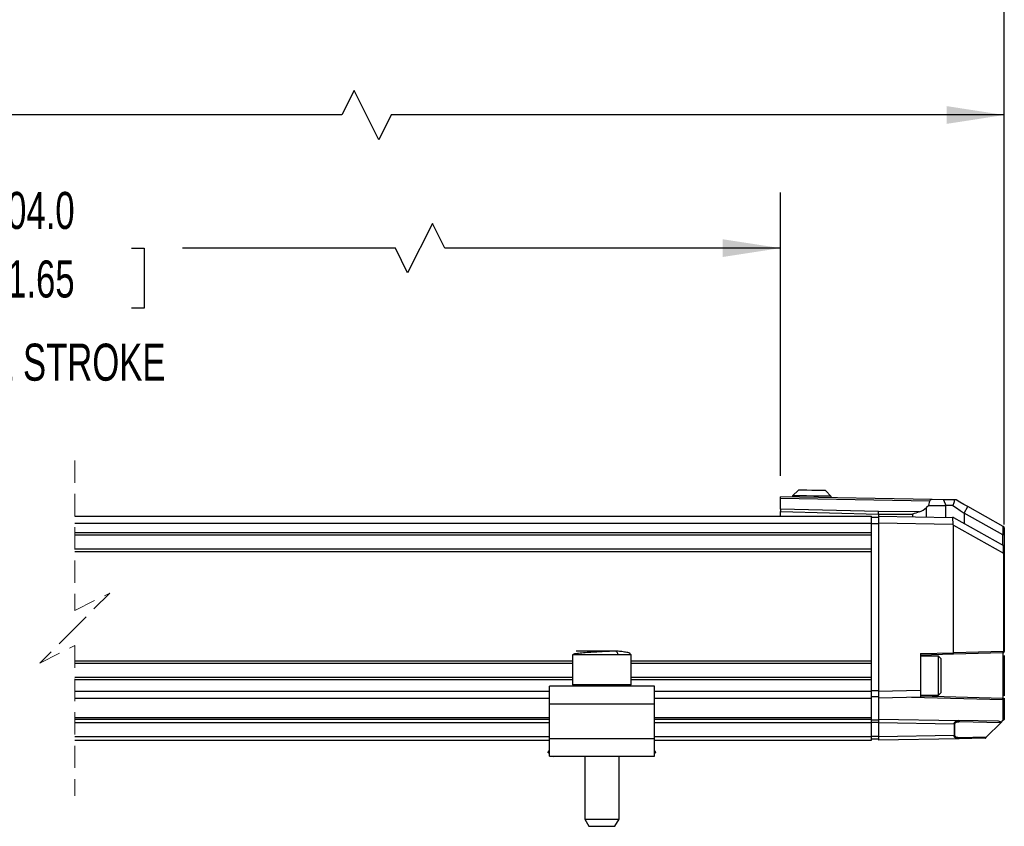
# Model space of a CAD drawing. Header units: millimetres. Extents: x 16 to 683, y 16 to 524.
# Tile 4 of 11: x 320 to 460, y 210 to 325. Entities that reach past the tile are written whole.
import ezdxf

# ---------------------------------------------------------------- set-up
doc = ezdxf.new("R2010")
doc.units = ezdxf.units.MM
doc.header["$LTSCALE"] = 2.5
doc.linetypes.add('HIDDEN', pattern=[1.905, 1.27, -0.635])
doc.layers.add('DIMENSIONS', color=140, linetype='Continuous', lineweight=25)
doc.styles.add('SLDTEXTSTYLE0', font='TXT', dxfattribs={"width": 0.7})
doc.dimstyles.new('SLDDIMSTYLE0', dxfattribs={"dimtxt": 5.39502, "dimasz": 8.255, "dimexe": 0, "dimexo": 0.0625, "dimgap": 1.348755, "dimtad": 0, "dimtih": 1, "dimtoh": 1, "dimrnd": 1e-09, "dimzin": 12, "dimdsep": 46, "dimtxsty": 'SLDTEXTSTYLE0', "dimsah": 1, "dimcen": 0.09, "dimadec": 0, "dimazin": 3, "dimtfac": 1, "dimtofl": 0, "dimtmove": 0, "dimatfit": 3, "dimfxl": 0, "dimfrac": 2, "dimtolj": 1, "dimtzin": 12, "dimarcsym": 0})
doc.dimstyles.new('SLDDIMSTYLE3', dxfattribs={"dimtxt": 5.39502, "dimasz": 8.255, "dimexe": 0, "dimexo": 0.0625, "dimgap": 1.348755, "dimtad": 0, "dimtih": 1, "dimtoh": 1, "dimrnd": 1e-09, "dimzin": 4, "dimdsep": 46, "dimtxsty": 'SLDTEXTSTYLE0', "dimsah": 1, "dimcen": 0.09, "dimadec": 0, "dimazin": 1, "dimtfac": 1, "dimtofl": 0, "dimtmove": 0, "dimatfit": 3, "dimfxl": 0, "dimfrac": 2, "dimtolj": 1, "dimtzin": 12, "dimarcsym": 0})

# ---------------------------------------------------------------- blocks, each defined once
blk = doc.blocks.new('_D_4')
at = {"layer": 'DIMENSIONS'}
for p, q in [((235.24, 274.57), (235.24, 300.09)), ((428.49, 259.64), (428.49, 300.09)), ((378.76, 295.68), (375.23, 288.63)), ((380.52, 292.16), (378.76, 295.68)), ((235.24, 292.16), (307.93, 292.16)), ((315.24, 292.16), (313.43, 292.16)), ((313.43, 292.16), (313.43, 283.58)), ((335.76, 292.16), (337.57, 292.16)), ((337.57, 292.16), (337.57, 283.58)), ((373.47, 292.16), (343.07, 292.16)), ((375.23, 288.63), (373.47, 292.16)), ((428.49, 292.16), (380.52, 292.16)), ((313.43, 283.58), (315.24, 283.58)), ((337.57, 283.58), (335.76, 283.58))]:
    blk.add_line(p, q, dxfattribs=at)
for points in [[(235.24, 292.16), (243.5, 290.89), (243.5, 293.43)], [(428.49, 292.16), (420.24, 293.43), (420.24, 290.89)]]:
    blk.add_solid(points, dxfattribs=at)
at = {"layer": 'DIMENSIONS', "char_height": 5.292, "attachment_point": 1, "style": 'SLDTEXTSTYLE0'}
for s, insert in [('804.0', (315.24, 300.19)), ('31.65', (315.24, 290.4))]:
    blk.add_mtext(s, dxfattribs=dict(at, insert=insert))
blk = doc.blocks.new('_D_5')
at = {"layer": 'DIMENSIONS'}
for p, q in [((113.24, 256.89), (113.24, 319.1)), ((460.49, 252.71), (460.49, 319.1)), ((367.59, 314.69), (365.83, 311.17)), ((371.12, 307.64), (367.59, 314.69)), ((113.24, 311.17), (260.64, 311.17)), ((267.95, 311.17), (266.14, 311.17)), ((266.14, 311.17), (266.14, 302.59)), ((288.47, 311.17), (290.29, 311.17)), ((290.29, 311.17), (290.29, 302.59)), ((365.83, 311.17), (295.78, 311.17)), ((372.88, 311.17), (371.12, 307.64)), ((460.49, 311.17), (372.88, 311.17)), ((266.14, 302.59), (267.95, 302.59)), ((290.29, 302.59), (288.47, 302.59))]:
    blk.add_line(p, q, dxfattribs=at)
for points in [[(113.24, 311.17), (121.5, 309.9), (121.5, 312.44)], [(460.49, 311.17), (452.24, 312.44), (452.24, 309.9)]]:
    blk.add_solid(points, dxfattribs=at)
at = {"layer": 'DIMENSIONS', "char_height": 5.292, "attachment_point": 1, "style": 'SLDTEXTSTYLE0'}
for s, insert in [('958.0', (267.95, 319.2)), ('37.72', (267.95, 309.41))]:
    blk.add_mtext(s, dxfattribs=dict(at, insert=insert))
blk = doc.blocks.new('_D_6')
at = {"layer": 'DIMENSIONS'}
for p, q in [((86.04, 255.39), (86.04, 338.31)), ((460.49, 252.71), (460.49, 338.31)), ((351.07, 333.9), (347.54, 326.85)), ((352.83, 330.37), (351.07, 333.9)), ((86.04, 330.37), (220.54, 330.37)), ((227.85, 330.37), (226.04, 330.37)), ((226.04, 330.37), (226.04, 321.8)), ((248.37, 330.37), (250.18, 330.37)), ((250.18, 330.37), (250.18, 321.8)), ((345.78, 330.37), (255.68, 330.37)), ((347.54, 326.85), (345.78, 330.37)), ((460.49, 330.37), (352.83, 330.37)), ((226.04, 321.8), (227.85, 321.8)), ((250.18, 321.8), (248.37, 321.8))]:
    blk.add_line(p, q, dxfattribs=at)
for points in [[(86.04, 330.37), (94.3, 329.1), (94.3, 331.64)], [(460.49, 330.37), (452.24, 331.64), (452.24, 329.1)]]:
    blk.add_solid(points, dxfattribs=at)
at = {"layer": 'DIMENSIONS', "char_height": 5.292, "attachment_point": 1, "style": 'SLDTEXTSTYLE0'}
for s, insert in [('985.2', (227.85, 338.4)), ('38.79', (227.85, 328.62))]:
    blk.add_mtext(s, dxfattribs=dict(at, insert=insert))

msp = doc.modelspace()

# ---------------------------------------------------------------- linework, layer by layer
at = {"color": 7, "linetype": 'HIDDEN', "lineweight": 18}
for p, q in [((327.651, 261.837), (327.651, 240.4)), ((327.651, 240.4), (332.651, 242.9)), ((332.651, 242.9), (327.651, 237.9)), ((327.651, 237.9), (322.651, 232.9)), ((322.651, 232.9), (327.651, 235.4)), ((327.651, 235.4), (327.651, 213.962))]:
    msp.add_line(p, q, dxfattribs=at)
for p, q in [((431.06, 257.595), (430.246, 256.81)), ((435.746, 256.714), (434.96, 257.527)), ((450.18, 256.262), (428.493, 256.64)), ((428.493, 256.464), (428.493, 256.64)), ((428.493, 256.464), (449.863, 256.091)), ((428.493, 254.888), (428.493, 256.464)), ((430.246, 256.81), (430.243, 256.61)), ((435.742, 256.514), (435.746, 256.714)), ((449.698, 255.396), (449.863, 256.091)), ((451.797, 256.233), (450.18, 256.262)), ((451.797, 256.233), (452.125, 255.396)), ((453.591, 256.202), (453.365, 256.206)), ((442.493, 254.542), (428.493, 254.888)), ((449.698, 255.396), (449.378, 255.108)), ((449.378, 253.779), (449.378, 255.108)), ((449.698, 255.396), (452.125, 255.396)), ((452.125, 253.732), (452.125, 255.396)), ((453.148, 255.396), (452.125, 255.396)), ((454.771, 254.321), (455.281, 255.254)), ((460.351, 252.412), (455.281, 255.254)), ((327.651, 253.9), (441.493, 253.9)), ((428.493, 253.9), (428.493, 254.534)), ((428.493, 254.534), (442.493, 254.189)), ((441.493, 252.9), (441.493, 253.9)), ((442.493, 253.715), (441.493, 253.715)), ((448.317, 254.5), (442.493, 254.542)), ((442.493, 254.189), (442.493, 253.9)), ((442.493, 254.189), (447.394, 254.153)), ((442.493, 253.9), (453.104, 253.714)), ((442.493, 253.9), (442.493, 252.9)), ((447.394, 254.153), (447.394, 253.814)), ((453.104, 253.714), (453.117, 252.714)), ((453.243, 253.712), (453.104, 253.714)), ((453.243, 253.712), (460.391, 249.709)), ((454.771, 254.321), (454.771, 252.856)), ((460.297, 251.222), (454.771, 254.321)), ((327.651, 252.9), (441.493, 252.9)), ((441.493, 251.55), (441.493, 252.9)), ((442.493, 252.768), (441.493, 252.768)), ((453.117, 252.714), (442.493, 252.9)), ((442.493, 252.9), (442.493, 228.915)), ((453.117, 252.714), (453.243, 252.579)), ((453.243, 234.376), (453.243, 252.579)), ((453.243, 252.579), (460.354, 248.596)), ((460.351, 251.205), (460.351, 252.412)), ((460.391, 252.389), (460.351, 252.412)), ((460.493, 252.214), (460.493, 251.153)), ((327.651, 251.55), (441.493, 251.55)), ((327.651, 251.2), (441.493, 251.2)), ((441.493, 251.4), (441.493, 251.55)), ((441.493, 249), (441.493, 251.4)), ((460.297, 249.761), (460.297, 251.222)), ((460.493, 251.153), (460.493, 249.534)), ((327.651, 249.2), (441.493, 249.2)), ((460.391, 248.583), (460.391, 249.709)), ((460.493, 249.534), (460.493, 248.535)), ((327.651, 248.85), (441.493, 248.85)), ((441.493, 248.85), (441.493, 249)), ((441.493, 233.25), (441.493, 248.85)), ((460.354, 248.596), (460.354, 234.561)), ((460.493, 248.535), (460.493, 234.561)), ((398.793, 234.1), (398.793, 229.8)), ((405.243, 234.1), (398.793, 234.1)), ((404.976, 234.6), (399.304, 234.6)), ((407.193, 234.1), (405.243, 234.1)), ((407.193, 229.8), (407.193, 234.1)), ((448.493, 234.252), (453.243, 234.376)), ((448.493, 234.252), (448.493, 229.019)), ((453.216, 234.176), (448.493, 234.052)), ((451.093, 233.905), (448.493, 233.905)), ((451.493, 233.505), (451.093, 233.905)), ((451.093, 231.242), (451.093, 233.905)), ((460.298, 234.362), (453.216, 234.176)), ((460.354, 234.561), (453.243, 234.376)), ((460.298, 234.362), (460.298, 231.105)), ((460.354, 234.561), (460.493, 234.561)), ((460.493, 233.995), (460.493, 231.105)), ((327.651, 233.25), (398.793, 233.25)), ((327.651, 232.9), (398.793, 232.9)), ((407.193, 233.25), (441.493, 233.25)), ((407.193, 232.9), (441.493, 232.9)), ((441.493, 233.1), (441.493, 233.25)), ((441.493, 230.7), (441.493, 233.1)), ((451.493, 231.223), (451.493, 233.505)), ((327.651, 230.9), (398.793, 230.9)), ((407.193, 230.9), (441.493, 230.9)), ((451.093, 228.305), (451.093, 231.242)), ((451.493, 228.705), (451.493, 231.223)), ((460.298, 231.105), (460.298, 227.848)), ((460.493, 231.105), (460.298, 231.105)), ((460.493, 231.105), (460.493, 228.243)), ((327.651, 230.55), (398.793, 230.55)), ((410.493, 229.6), (395.493, 229.6)), ((395.493, 227.1), (395.493, 229.6)), ((405.243, 229.8), (398.793, 229.8)), ((407.193, 229.8), (405.243, 229.8)), ((407.193, 230.55), (441.493, 230.55)), ((410.493, 227.1), (410.493, 229.6)), ((441.493, 230.55), (441.493, 230.7)), ((441.493, 228.9), (441.493, 230.55)), ((327.651, 228.9), (395.493, 228.9)), ((410.493, 228.9), (441.493, 228.9)), ((442.493, 228.95), (441.493, 228.95)), ((441.493, 227.9), (441.493, 228.9)), ((442.493, 228.1), (441.493, 228.1)), ((442.493, 228.915), (448.493, 229.019)), ((442.493, 228.915), (442.493, 227.915)), ((448.493, 228.019), (442.493, 227.915)), ((460.297, 227.648), (447.243, 227.998)), ((448.493, 229.019), (448.493, 228.019)), ((448.493, 228.305), (451.093, 228.305)), ((460.298, 227.848), (448.493, 228.163)), ((451.093, 228.305), (451.493, 228.705)), ((327.651, 227.9), (395.493, 227.9)), ((395.493, 227.1), (410.493, 227.1)), ((395.493, 222.1), (395.493, 227.1)), ((410.493, 227.9), (441.493, 227.9)), ((410.493, 222.1), (410.493, 227.1)), ((441.493, 225.15), (441.493, 227.9)), ((442.493, 227.915), (442.493, 224.895)), ((460.297, 227.648), (460.297, 224.698)), ((460.493, 227.648), (460.297, 227.648)), ((460.493, 227.893), (460.493, 227.648)), ((460.493, 227.648), (460.493, 224.895)), ((327.651, 225.15), (395.493, 225.15)), ((410.493, 225.15), (441.493, 225.15)), ((441.493, 224.9), (441.493, 225.15)), ((327.651, 224.9), (395.493, 224.9)), ((327.651, 224.4), (395.493, 224.4)), ((410.493, 224.9), (441.493, 224.9)), ((410.493, 224.4), (441.493, 224.4)), ((441.493, 224.4), (441.493, 224.9)), ((442.493, 224.75), (441.493, 224.75)), ((441.493, 222.4), (441.493, 224.4)), ((442.493, 224.4), (441.493, 224.4)), ((442.493, 224.895), (453.976, 224.694)), ((442.493, 224.895), (442.493, 224.395)), ((453.308, 224.206), (442.493, 224.395)), ((442.493, 224.395), (442.493, 222.395)), ((453.308, 224.206), (453.308, 222.583)), ((453.389, 224.206), (453.308, 224.206)), ((453.389, 224.206), (453.389, 222.583)), ((459.546, 224.597), (453.976, 224.694)), ((459.989, 224.391), (454.057, 224.494)), ((459.989, 224.391), (457.962, 222.363)), ((460.026, 224.427), (460.297, 224.698)), ((327.651, 222.4), (395.493, 222.4)), ((410.493, 222.4), (441.493, 222.4)), ((441.493, 221.9), (441.493, 222.4)), ((442.493, 222.4), (441.493, 222.4)), ((453.308, 222.583), (442.493, 222.395)), ((442.493, 222.395), (442.493, 221.895)), ((453.389, 222.583), (453.308, 222.583)), ((454.057, 222.295), (457.962, 222.363)), ((327.651, 221.9), (395.493, 221.9)), ((410.493, 222.1), (395.493, 222.1)), ((395.493, 219.6), (395.493, 222.1)), ((410.493, 219.6), (410.493, 222.1)), ((410.493, 221.9), (441.493, 221.9)), ((442.493, 222.05), (441.493, 222.05)), ((453.976, 222.095), (442.493, 221.895)), ((457.76, 222.161), (453.976, 222.095)), ((395.28, 220.142), (395.493, 220.42)), ((395.493, 219.978), (395.28, 220.142)), ((395.493, 219.6), (410.493, 219.6)), ((396.072, 219.533), (395.985, 219.6)), ((396.124, 219.6), (396.072, 219.533)), ((400.543, 219.6), (400.543, 210.639)), ((405.443, 210.639), (405.443, 219.6)), ((409.914, 219.533), (409.862, 219.6)), ((410.001, 219.6), (409.914, 219.533)), ((410.707, 220.142), (410.493, 220.42)), ((410.707, 220.142), (410.493, 219.978)), ((400.543, 210.639), (401.143, 209.6)), ((400.543, 210.639), (404.306, 210.639)), ((404.306, 210.639), (405.443, 210.639)), ((404.843, 209.6), (405.443, 210.639)), ((401.143, 209.6), (401.431, 209.6)), ((401.431, 209.6), (404.843, 209.6))]:
    msp.add_line(p, q)
at = {"flags": 128}
for points in [[(434.96, 257.527), (434.811, 257.53), (434.389, 257.537), (433.756, 257.548), (433.01, 257.561), (432.264, 257.574), (431.631, 257.586), (431.209, 257.593), (431.06, 257.595)], [(435.746, 256.714), (435.56, 256.717), (435.028, 256.726), (434.222, 256.74), (433.25, 256.757), (432.244, 256.775), (431.339, 256.79), (430.658, 256.802), (430.293, 256.809), (430.246, 256.81)], [(453.365, 256.206), (452.801, 256.216), (452.275, 256.225), (451.797, 256.233)], [(455.281, 255.254), (454.717, 255.571), (454.15, 255.889), (453.591, 256.202)], [(453.148, 255.396), (453.664, 255.054), (454.209, 254.693), (454.771, 254.321)], [(460.493, 251.153), (460.49, 251.163), (460.48, 251.172), (460.464, 251.181), (460.442, 251.189), (460.415, 251.196), (460.384, 251.201), (460.351, 251.205)], [(460.391, 248.583), (460.42, 248.577), (460.445, 248.57), (460.466, 248.563), (460.481, 248.554), (460.49, 248.545), (460.493, 248.535)], [(460.298, 234.362), (460.31, 234.366), (460.321, 234.377), (460.331, 234.396), (460.34, 234.421), (460.347, 234.451), (460.351, 234.485), (460.354, 234.523), (460.354, 234.561)], [(459.989, 224.391), (460.001, 224.403), (460.014, 224.415), (460.026, 224.427)], [(460.493, 224.895), (460.489, 224.891), (460.478, 224.88), (460.46, 224.862), (460.436, 224.837), (460.406, 224.808), (460.372, 224.774), (460.335, 224.737), (460.297, 224.698)], [(457.76, 222.161), (457.764, 222.165), (457.775, 222.177), (457.794, 222.195), (457.819, 222.22), (457.849, 222.251), (457.884, 222.286), (457.922, 222.324), (457.962, 222.363)]]:
    msp.add_lwpolyline(points, dxfattribs=at)
for centre, radius, start, end in [((450.124, 255.986), 0.281, 78.52573, 158.00864), ((447.435, 257.269), 2.906, 287.6633, 311.96033), ((460.293, 252.214), 0.2, 0.02417, 60.70007), ((460.364, 251.337), 0.132, 239.60128, 264.27638), ((460.293, 249.534), 0.2, 0.00966, 60.77436), ((460.409, 248.69), 0.11, 239.69394, 260.23419), ((452.918, 234.319), 0.33, 334.31879, 9.90192), ((460.293, 234.561), 0.2, 271.49484, 359.99835), ((459.626, 224.06), 0.543, 42.5223, 98.43893)]:
    msp.add_arc(centre, radius, start, end)
for points, knots in [([(453.365, 256.206), (453.346, 256.119), (453.307, 255.938), (453.237, 255.666), (453.178, 255.486), (453.148, 255.396)], [0, 0, 0, 0, 0.3195152, 0.6620849, 1, 1, 1, 1]), ([(428.493, 254.888), (428.493, 254.863), (428.494, 254.808), (428.494, 254.723), (428.493, 254.63), (428.493, 254.567), (428.493, 254.534)], [0, 0, 0, 0, 0.21431237, 0.4588128, 0.72410608, 1, 1, 1, 1]), ([(442.493, 254.189), (442.493, 254.221), (442.493, 254.285), (442.494, 254.378), (442.494, 254.463), (442.493, 254.517), (442.493, 254.542)], [0, 0, 0, 0, 0.2758924, 0.5411762, 0.7856752, 1, 1, 1, 1]), ([(448.317, 254.5), (448.012, 254.389), (447.703, 254.277), (447.398, 254.155), (447.394, 254.153)], [0, 0, 0, 0, 0.9888951, 1, 1, 1, 1]), ([(399.084, 234.203), (399.055, 234.2), (398.952, 234.188), (398.86, 234.137), (398.793, 234.1)], [0, 0, 0, 0, 0.2746345, 1, 1, 1, 1]), ([(404.976, 234.6), (404.796, 234.598), (404.373, 234.593), (403.643, 234.563), (402.733, 234.517), (401.692, 234.455), (400.64, 234.377), (399.764, 234.311), (399.265, 234.232), (399.084, 234.203)], [0, 0, 0, 0, 0.0913446, 0.2144336, 0.371124, 0.5542729, 0.7434576, 0.9070608, 1, 1, 1, 1]), ([(407.193, 234.1), (407.118, 234.167), (406.892, 234.369), (406.335, 234.458), (405.681, 234.582), (405.207, 234.594), (404.976, 234.6)], [0, 0, 0, 0, 0.12836189, 0.38825285, 0.70078298, 1, 1, 1, 1]), ([(404.976, 234.6), (405.015, 234.589), (405.11, 234.562), (405.188, 234.419), (405.236, 234.263), (405.241, 234.154), (405.243, 234.1)], [0, 0, 0, 0, 0.1943596, 0.4707332, 0.7347448, 1, 1, 1, 1]), ([(405.243, 229.8), (405.242, 229.772), (405.238, 229.718), (405.213, 229.653), (405.177, 229.608), (405.148, 229.602), (405.136, 229.6)], [0, 0, 0, 0, 0.3382504, 0.6569474, 0.852073, 1, 1, 1, 1]), ([(460.297, 227.648), (460.297, 227.665), (460.298, 227.696), (460.299, 227.743), (460.299, 227.783), (460.299, 227.814), (460.3, 227.834), (460.299, 227.843), (460.298, 227.848)], [0, 0, 0, 0, 0.2596064, 0.4624902, 0.7060796, 0.8539743, 0.9288791, 1, 1, 1, 1]), ([(460.298, 227.848), (460.299, 227.848), (460.301, 227.848), (460.308, 227.848), (460.332, 227.845), (460.365, 227.836), (460.405, 227.816), (460.441, 227.786), (460.47, 227.745), (460.49, 227.697), (460.492, 227.665), (460.493, 227.648)], [0, 0, 0, 0, 0.007063, 0.0207138, 0.0677284, 0.2404269, 0.3484058, 0.5002717, 0.6938561, 0.8329579, 1, 1, 1, 1]), ([(453.308, 224.206), (453.31, 224.238), (453.316, 224.302), (453.356, 224.396), (453.418, 224.484), (453.534, 224.587), (453.724, 224.678), (453.89, 224.689), (453.976, 224.694)], [0, 0, 0, 0, 0.1033134, 0.2121508, 0.3287709, 0.455333, 0.7186912, 1, 1, 1, 1]), ([(454.057, 224.494), (453.896, 224.486), (453.701, 224.476), (453.504, 224.376), (453.439, 224.324), (453.404, 224.274), (453.391, 224.235), (453.389, 224.216), (453.389, 224.206)], [0, 0, 0, 0, 0.6072407, 0.7337329, 0.8429645, 0.9252109, 0.9628453, 1, 1, 1, 1]), ([(453.976, 224.694), (453.988, 224.69), (454.016, 224.68), (454.038, 224.63), (454.055, 224.568), (454.056, 224.52), (454.057, 224.494)], [0, 0, 0, 0, 0.1546749, 0.3763691, 0.6676915, 1, 1, 1, 1]), ([(453.976, 222.095), (453.896, 222.1), (453.75, 222.109), (453.568, 222.185), (453.442, 222.28), (453.368, 222.373), (453.329, 222.458), (453.311, 222.524), (453.309, 222.566), (453.308, 222.583)], [0, 0, 0, 0, 0.2615804, 0.477472, 0.6362641, 0.7772417, 0.8618567, 0.9429715, 1, 1, 1, 1]), ([(453.389, 222.583), (453.389, 222.574), (453.39, 222.555), (453.404, 222.516), (453.437, 222.467), (453.501, 222.416), (453.697, 222.313), (453.894, 222.303), (454.057, 222.295)], [0, 0, 0, 0, 0.0361582, 0.0733918, 0.1564746, 0.2596138, 0.3861167, 1, 1, 1, 1]), ([(454.057, 222.295), (454.056, 222.27), (454.055, 222.221), (454.038, 222.16), (454.016, 222.11), (453.988, 222.099), (453.976, 222.095)], [0, 0, 0, 0, 0.3323073, 0.6236288, 0.8453292, 1, 1, 1, 1])]:
    msp.add_open_spline(points, degree=3, knots=knots)

# ---------------------------------------------------------------- texts
at = {"layer": 'DIMENSIONS', "insert": (286.409, 278.521), "char_height": 5.29167, "attachment_point": 1, "style": 'SLDTEXTSTYLE0'}
msp.add_mtext('MECHANICAL STROKE', dxfattribs=at)

# ---------------------------------------------------------------- dimensions: what is measured, and where the dimension line sits
at = {"layer": 'DIMENSIONS'}
for base, p1, p2, text, dimstyle, picture, middle in [((460.493, 330.373), (86.043, 252.214), (460.493, 249.534), '985.2', 'SLDDIMSTYLE0', '_D_6', (238.113, 330.373)), ((113.243, 311.166), (460.493, 249.534), (113.243, 253.714), '958.0', 'SLDDIMSTYLE3', '_D_5', (278.214, 311.166)), ((428.493, 292.156), (235.243, 271.392), (428.493, 256.464), '804.0', 'SLDDIMSTYLE3', '_D_4', (325.501, 292.156))]:
    dim = msp.add_linear_dim(base=base, p1=p1, p2=p2, text=text, dimstyle=dimstyle, dxfattribs=at)
    dim.commit()
    dim.dimension.update_dxf_attribs({"geometry": picture, "text_midpoint": middle, "dimtype": 160})

doc.saveas('drawing.dxf')
